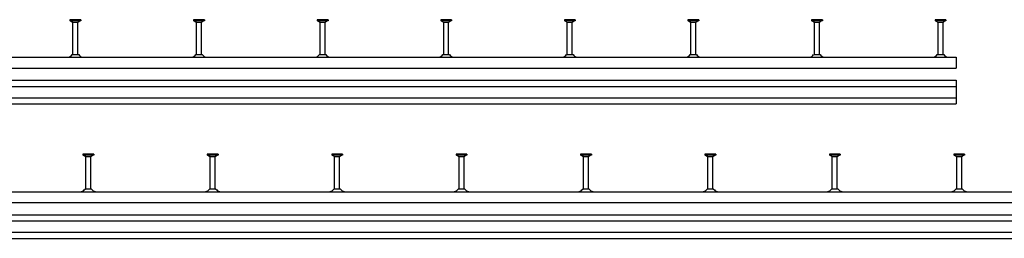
# Model space of a CAD drawing. Header units: millimetres. Extents: x 6937 to 13065, y -40 to 2527.
# Tile 6 of 7: x 8520 to 10103, y -40 to 311. Entities that reach past the tile are written whole.
import ezdxf

# ---------------------------------------------------------------- set-up
doc = ezdxf.new("R2010")
doc.units = ezdxf.units.MM
doc.header["$LTSCALE"] = 10
doc.layers.add('HALFEN', color=2, linetype='CONTINUOUS')

msp = doc.modelspace()

# ---------------------------------------------------------------- linework, layer by layer
at = {"layer": 'HALFEN'}
for p, q in [((8618.5, 311.2), (8601.1, 311.2)), ((8601.1, 311.2), (8601.1, 309.3)), ((8618.5, 309.3), (8601.1, 309.3)), ((8601.8, 309.3), (8605.4, 307.5)), ((8605.7, 311), (8605.7, 309.6)), ((8605.8, 255), (8605.8, 306.8)), ((8606.3, 307.2), (8613.3, 307.2)), ((8613.8, 255), (8613.8, 306.8)), ((8613.9, 311), (8613.9, 309.6)), ((8617.8, 309.3), (8614.2, 307.5)), ((8618.5, 311.2), (8618.5, 309.3)), ((8817.2, 311.2), (8799.8, 311.2)), ((8799.8, 311.2), (8799.8, 309.3)), ((8817.2, 309.3), (8799.8, 309.3)), ((8800.5, 309.3), (8804.1, 307.5)), ((8804.4, 311), (8804.4, 309.6)), ((8804.5, 255), (8804.5, 306.8)), ((8805, 307.2), (8812, 307.2)), ((8812.5, 255), (8812.5, 306.8)), ((8812.6, 311), (8812.6, 309.6)), ((8816.5, 309.3), (8812.9, 307.5)), ((8817.2, 311.2), (8817.2, 309.3)), ((9015.9, 311.2), (8998.4, 311.2)), ((8998.4, 311.2), (8998.4, 309.3)), ((9015.9, 309.3), (8998.4, 309.3)), ((8999.2, 309.3), (9002.7, 307.5)), ((9003.1, 311), (9003.1, 309.6)), ((9003.2, 255), (9003.2, 306.8)), ((9003.7, 307.2), (9010.6, 307.2)), ((9011.2, 311), (9011.2, 309.6)), ((9011.2, 255), (9011.2, 306.8)), ((9015.2, 309.3), (9011.6, 307.5)), ((9015.9, 311.2), (9015.9, 309.3)), ((9214.5, 311.2), (9197.1, 311.2)), ((9197.1, 311.2), (9197.1, 309.3)), ((9214.5, 309.3), (9197.1, 309.3)), ((9197.8, 309.3), (9201.4, 307.5)), ((9201.7, 311), (9201.7, 309.6)), ((9201.8, 255), (9201.8, 306.8)), ((9202.3, 307.2), (9209.3, 307.2)), ((9209.8, 255), (9209.8, 306.8)), ((9209.9, 311), (9209.9, 309.6)), ((9213.8, 309.3), (9210.2, 307.5)), ((9214.5, 311.2), (9214.5, 309.3)), ((9413.2, 311.2), (9395.8, 311.2)), ((9395.8, 311.2), (9395.8, 309.3)), ((9413.2, 309.3), (9395.8, 309.3)), ((9396.5, 309.3), (9400.1, 307.5)), ((9400.4, 311), (9400.4, 309.6)), ((9400.5, 255), (9400.5, 306.8)), ((9401, 307.2), (9408, 307.2)), ((9408.5, 255), (9408.5, 306.8)), ((9408.6, 311), (9408.6, 309.6)), ((9412.5, 309.3), (9408.9, 307.5)), ((9413.2, 311.2), (9413.2, 309.3)), ((9611.9, 311.2), (9594.4, 311.2)), ((9594.4, 311.2), (9594.4, 309.3)), ((9611.9, 309.3), (9594.4, 309.3)), ((9595.2, 309.3), (9598.7, 307.5)), ((9599.1, 311), (9599.1, 309.6)), ((9599.2, 255), (9599.2, 306.8)), ((9599.7, 307.2), (9606.6, 307.2)), ((9607.2, 311), (9607.2, 309.6)), ((9607.2, 255), (9607.2, 306.8)), ((9611.2, 309.3), (9607.6, 307.5)), ((9611.9, 311.2), (9611.9, 309.3)), ((9810.5, 311.2), (9793.1, 311.2)), ((9793.1, 311.2), (9793.1, 309.3)), ((9810.5, 309.3), (9793.1, 309.3)), ((9793.8, 309.3), (9797.4, 307.5)), ((9797.7, 311), (9797.7, 309.6)), ((9797.8, 255), (9797.8, 306.8)), ((9798.3, 307.2), (9805.3, 307.2)), ((9805.8, 255), (9805.8, 306.8)), ((9805.9, 311), (9805.9, 309.6)), ((9809.8, 309.3), (9806.2, 307.5)), ((9810.5, 311.2), (9810.5, 309.3)), ((10009.2, 311.2), (9991.8, 311.2)), ((9991.8, 311.2), (9991.8, 309.3)), ((10009.2, 309.3), (9991.8, 309.3)), ((9992.5, 309.3), (9996.1, 307.5)), ((9996.4, 311), (9996.4, 309.6)), ((9996.5, 255), (9996.5, 306.8)), ((9997, 307.2), (10004, 307.2)), ((10004.5, 255), (10004.5, 306.8)), ((10004.6, 311), (10004.6, 309.6)), ((10008.5, 309.3), (10004.9, 307.5)), ((10009.2, 311.2), (10009.2, 309.3)), ((8615.1, 255), (8604.6, 255)), ((8813.7, 255), (8803.2, 255)), ((9012.4, 255), (9001.9, 255)), ((9211.1, 255), (9200.6, 255)), ((9409.7, 255), (9399.2, 255)), ((9608.4, 255), (9597.9, 255)), ((9807.1, 255), (9796.6, 255)), ((10005.7, 255), (9995.2, 255)), ((6995.5, 250.8), (10025.5, 250.8)), ((10025.5, 250.8), (10025.5, 233.3)), ((6995.5, 233.3), (10025.5, 233.3)), ((6995.5, 213.8), (10025.5, 213.8)), ((10025.5, 213.8), (10025.5, 175.8)), ((10025.5, 213.8), (10025.5, 175.8)), ((6995.5, 203.8), (10025.5, 203.8)), ((6995.5, 185.8), (10025.5, 185.8)), ((6995.5, 175.8), (10025.5, 175.8)), ((8639.2, 95.2), (8621.8, 95.2)), ((8621.8, 95.2), (8621.8, 93.3)), ((8626.4, 95), (8626.4, 93.6)), ((8634.6, 95), (8634.6, 93.6)), ((8639.2, 95.2), (8639.2, 93.3)), ((8839.2, 95.2), (8821.8, 95.2)), ((8821.8, 95.2), (8821.8, 93.3)), ((8826.4, 95), (8826.4, 93.6)), ((8834.6, 95), (8834.6, 93.6)), ((8839.2, 95.2), (8839.2, 93.3)), ((9039.2, 95.2), (9021.8, 95.2)), ((9021.8, 95.2), (9021.8, 93.3)), ((9026.4, 95), (9026.4, 93.6)), ((9034.6, 95), (9034.6, 93.6)), ((9039.2, 95.2), (9039.2, 93.3)), ((9239.2, 95.2), (9221.8, 95.2)), ((9221.8, 95.2), (9221.8, 93.3)), ((9226.4, 95), (9226.4, 93.6)), ((9234.6, 95), (9234.6, 93.6)), ((9239.2, 95.2), (9239.2, 93.3)), ((9439.2, 95.2), (9421.8, 95.2)), ((9421.8, 95.2), (9421.8, 93.3)), ((9426.4, 95), (9426.4, 93.6)), ((9434.6, 95), (9434.6, 93.6)), ((9439.2, 95.2), (9439.2, 93.3)), ((9639.2, 95.2), (9621.8, 95.2)), ((9621.8, 95.2), (9621.8, 93.3)), ((9626.4, 95), (9626.4, 93.6)), ((9634.6, 95), (9634.6, 93.6)), ((9639.2, 95.2), (9639.2, 93.3)), ((9839.2, 95.2), (9821.8, 95.2)), ((9821.8, 95.2), (9821.8, 93.3)), ((9826.4, 95), (9826.4, 93.6)), ((9834.6, 95), (9834.6, 93.6)), ((9839.2, 95.2), (9839.2, 93.3)), ((10039.2, 95.2), (10021.8, 95.2)), ((10021.8, 95.2), (10021.8, 93.3)), ((10026.4, 95), (10026.4, 93.6)), ((10034.6, 95), (10034.6, 93.6)), ((10039.2, 95.2), (10039.2, 93.3)), ((8639.2, 93.3), (8621.8, 93.3)), ((8622.5, 93.3), (8626.1, 91.5)), ((8626.5, 39), (8626.5, 90.8)), ((8627, 91.2), (8634, 91.2)), ((8634.5, 39), (8634.5, 90.8)), ((8638.5, 93.3), (8634.9, 91.5)), ((8839.2, 93.3), (8821.8, 93.3)), ((8822.5, 93.3), (8826.1, 91.5)), ((8826.5, 39), (8826.5, 90.8)), ((8827, 91.2), (8834, 91.2)), ((8834.5, 39), (8834.5, 90.8)), ((8838.5, 93.3), (8834.9, 91.5)), ((9039.2, 93.3), (9021.8, 93.3)), ((9022.5, 93.3), (9026.1, 91.5)), ((9026.5, 39), (9026.5, 90.8)), ((9027, 91.2), (9034, 91.2)), ((9034.5, 39), (9034.5, 90.8)), ((9038.5, 93.3), (9034.9, 91.5)), ((9239.2, 93.3), (9221.8, 93.3)), ((9222.5, 93.3), (9226.1, 91.5)), ((9226.5, 39), (9226.5, 90.8)), ((9227, 91.2), (9234, 91.2)), ((9234.5, 39), (9234.5, 90.8)), ((9238.5, 93.3), (9234.9, 91.5)), ((9439.2, 93.3), (9421.8, 93.3)), ((9422.5, 93.3), (9426.1, 91.5)), ((9426.5, 39), (9426.5, 90.8)), ((9427, 91.2), (9434, 91.2)), ((9434.5, 39), (9434.5, 90.8)), ((9438.5, 93.3), (9434.9, 91.5)), ((9639.2, 93.3), (9621.8, 93.3)), ((9622.5, 93.3), (9626.1, 91.5)), ((9626.5, 39), (9626.5, 90.8)), ((9627, 91.2), (9634, 91.2)), ((9634.5, 39), (9634.5, 90.8)), ((9638.5, 93.3), (9634.9, 91.5)), ((9839.2, 93.3), (9821.8, 93.3)), ((9822.5, 93.3), (9826.1, 91.5)), ((9826.5, 39), (9826.5, 90.8)), ((9827, 91.2), (9834, 91.2)), ((9834.5, 39), (9834.5, 90.8)), ((9838.5, 93.3), (9834.9, 91.5)), ((10039.2, 93.3), (10021.8, 93.3)), ((10022.5, 93.3), (10026.1, 91.5)), ((10026.5, 39), (10026.5, 90.8)), ((10027, 91.2), (10034, 91.2)), ((10034.5, 39), (10034.5, 90.8)), ((10038.5, 93.3), (10034.9, 91.5)), ((6995.5, 34.8), (13065.5, 34.8)), ((8635.7, 39), (8625.2, 39)), ((8835.7, 39), (8825.2, 39)), ((9035.7, 39), (9025.2, 39)), ((9235.7, 39), (9225.2, 39)), ((9435.7, 39), (9425.2, 39)), ((9635.7, 39), (9625.2, 39)), ((9835.7, 39), (9825.2, 39)), ((10035.7, 39), (10025.2, 39)), ((6995.5, 17.3), (13065.5, 17.3)), ((6995.5, -2.2), (13065.5, -2.2)), ((6995.5, -12.2), (13065.5, -12.2)), ((6995.5, -30.2), (13065.5, -30.2)), ((6995.5, -40.2), (13065.5, -40.2))]:
    msp.add_line(p, q, dxfattribs=at)
for centre, radius, start, end in [((8605, 306.8), 0.8, 0, 62.3005), ((8614.6, 306.8), 0.8, 117.6995, 180), ((8803.7, 306.8), 0.8, 0, 62.3005), ((8813.3, 306.8), 0.8, 117.6995, 180), ((9002.4, 306.8), 0.8, 0, 62.3005), ((9012, 306.8), 0.8, 117.6995, 180), ((9201, 306.8), 0.8, 0, 62.3005), ((9210.6, 306.8), 0.8, 117.6995, 180), ((9399.7, 306.8), 0.8, 0, 62.3005), ((9409.3, 306.8), 0.8, 117.6995, 180), ((9598.4, 306.8), 0.8, 0, 62.3005), ((9608, 306.8), 0.8, 117.6995, 180), ((9797, 306.8), 0.8, 0, 62.3005), ((9806.6, 306.8), 0.8, 117.6995, 180), ((9995.7, 306.8), 0.8, 0, 62.3005), ((10005.3, 306.8), 0.8, 117.6995, 180), ((8596.2, 260.6), 10, 283.5108, 326.4733), ((8623.4, 260.6), 10, 213.5267, 256.4892), ((8794.9, 260.6), 10, 283.5108, 326.4733), ((8822.1, 260.6), 10, 213.5267, 256.4892), ((8993.6, 260.6), 10, 283.5108, 326.4733), ((9020.7, 260.6), 10, 213.5267, 256.4892), ((9192.2, 260.6), 10, 283.5108, 326.4733), ((9219.4, 260.6), 10, 213.5267, 256.4892), ((9390.9, 260.6), 10, 283.5108, 326.4733), ((9418.1, 260.6), 10, 213.5267, 256.4892), ((9589.6, 260.6), 10, 283.5108, 326.4733), ((9616.7, 260.6), 10, 213.5267, 256.4892), ((9788.2, 260.6), 10, 283.5108, 326.4733), ((9815.4, 260.6), 10, 213.5267, 256.4892), ((9986.9, 260.6), 10, 283.5108, 326.4733), ((10014.1, 260.6), 10, 213.5267, 256.4892), ((8625.7, 90.8), 0.8, 0, 62.3005), ((8635.3, 90.8), 0.8, 117.6995, 180), ((8825.7, 90.8), 0.8, 0, 62.3005), ((8835.3, 90.8), 0.8, 117.6995, 180), ((9025.7, 90.8), 0.8, 0, 62.3005), ((9035.3, 90.8), 0.8, 117.6995, 180), ((9225.7, 90.8), 0.8, 0, 62.3005), ((9235.3, 90.8), 0.8, 117.6995, 180), ((9425.7, 90.8), 0.8, 0, 62.3005), ((9435.3, 90.8), 0.8, 117.6995, 180), ((9625.7, 90.8), 0.8, 0, 62.3005), ((9635.3, 90.8), 0.8, 117.6995, 180), ((9825.7, 90.8), 0.8, 0, 62.3005), ((9835.3, 90.8), 0.8, 117.6995, 180), ((10025.7, 90.8), 0.8, 0, 62.3005), ((10035.3, 90.8), 0.8, 117.6995, 180), ((8616.9, 44.6), 10, 283.5108, 326.4733), ((8644.1, 44.6), 10, 213.5267, 256.4892), ((8816.9, 44.6), 10, 283.5108, 326.4733), ((8844.1, 44.6), 10, 213.5267, 256.4892), ((9016.9, 44.6), 10, 283.5108, 326.4733), ((9044.1, 44.6), 10, 213.5267, 256.4892), ((9216.9, 44.6), 10, 283.5108, 326.4733), ((9244.1, 44.6), 10, 213.5267, 256.4892), ((9416.9, 44.6), 10, 283.5108, 326.4733), ((9444.1, 44.6), 10, 213.5267, 256.4892), ((9616.9, 44.6), 10, 283.5108, 326.4733), ((9644.1, 44.6), 10, 213.5267, 256.4892), ((9816.9, 44.6), 10, 283.5108, 326.4733), ((9844.1, 44.6), 10, 213.5267, 256.4892), ((10016.9, 44.6), 10, 283.5108, 326.4733), ((10044.1, 44.6), 10, 213.5267, 256.4892)]:
    msp.add_arc(centre, radius, start, end, dxfattribs=at)

doc.saveas('drawing.dxf')
